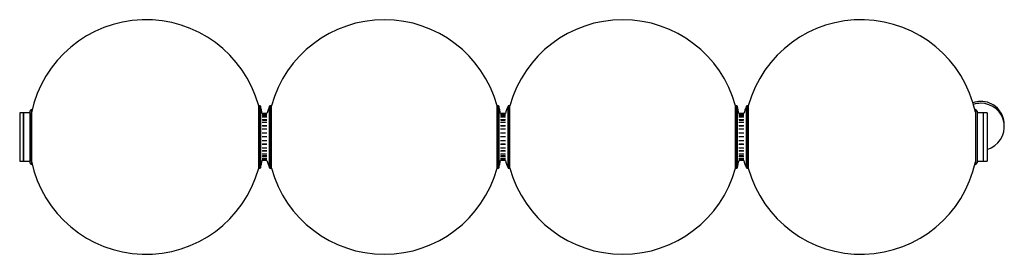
# Paper-space layout '_Inferior' of a CAD drawing. Header units: millimetres. Extents: x -668 to 594, y -150 to 150.
import ezdxf

# ---------------------------------------------------------------- set-up
doc = ezdxf.new("R2010")
doc.units = ezdxf.units.MM

psp = doc.layouts.new('_Inferior')

# ---------------------------------------------------------------- linework, layer by layer
at = {"color": 7, "linetype": 'Continuous', "lineweight": 25}
for p, q in [((-360.4, 40), (-361.7, 40)), ((-361.7, -40), (-361.7, 40)), ((-360.4, -40), (-360.4, 40)), ((-359.4, 39.3), (-359.4, -39.3)), ((-347.7, -39.4), (-347.7, 39.4)), ((-345.2, 40), (-346.8, 40)), ((-346.8, 40), (-346.8, -40)), ((-345.2, -40), (-345.2, 40)), ((-54.8, 40), (-56.1, 40)), ((-56.1, -40), (-56.1, 40)), ((-54.8, -40), (-54.8, 40)), ((-53.8, 39.3), (-53.8, -39.3)), ((-42.1, -39.4), (-42.1, 39.4)), ((-39.7, 40), (-41.2, 40)), ((-41.2, 40), (-41.2, -40)), ((-39.7, -40), (-39.7, 40)), ((250.8, 40), (249.4, 40)), ((249.4, -40), (249.4, 40)), ((250.8, -40), (250.8, 40)), ((251.7, 39.3), (251.7, -39.3)), ((263.4, -39.4), (263.4, 39.4)), ((265.9, 40), (264.4, 40)), ((264.4, 40), (264.4, -40)), ((265.9, -40), (265.9, 40)), ((-655, 31), (-668, 31)), ((-668, 31), (-668, -31)), ((-663, -31), (-663, 31)), ((-663, 31), (-663, -31)), ((-653, 35.7), (-655, 32.9)), ((-655, 32.9), (-655, -32.9)), ((-653, 35.7), (-653, -35.7)), ((-653, 31), (-653, 31)), ((-653, -31), (-653, 31)), ((-351.1, 30), (-357.2, 30)), ((-351.1, 29.9), (-357.2, 29.9)), ((-351.1, 29.1), (-357.2, 29.1)), ((-351.1, 27.5), (-357.2, 27.5)), ((-351.4, 26.6), (-357, 26.6)), ((-45.5, 30), (-51.7, 30)), ((-45.5, 29.9), (-51.7, 29.9)), ((-45.5, 29.1), (-51.7, 29.1)), ((-45.5, 27.5), (-51.7, 27.5)), ((-45.8, 26.6), (-51.5, 26.6)), ((260, 30), (253.9, 30)), ((260, 29.9), (253.9, 29.9)), ((260, 29.1), (253.9, 29.1)), ((260, 27.5), (253.9, 27.5)), ((259.7, 26.6), (254.1, 26.6)), ((559, 32.9), (557, 35.7)), ((557, 35.7), (557, -35.7)), ((559, 32.9), (559, -32.9)), ((572, 31), (559, 31)), ((567, 31), (567, -31)), ((572, 31), (572, -31)), ((-351.1, 25.2), (-357.2, 25.2)), ((-351.1, 22.1), (-357.2, 22.1)), ((-351.1, 18.5), (-357.2, 18.5)), ((-351.1, 14.3), (-357.2, 14.3)), ((-351.4, 21.3), (-357, 21.3)), ((-351.4, 13.8), (-357, 13.8)), ((-45.5, 25.2), (-51.7, 25.2)), ((-45.5, 22.1), (-51.7, 22.1)), ((-45.5, 18.5), (-51.7, 18.5)), ((-45.5, 14.3), (-51.7, 14.3)), ((-45.8, 21.3), (-51.5, 21.3)), ((-45.8, 13.8), (-51.5, 13.8)), ((260, 25.2), (253.9, 25.2)), ((260, 22.1), (253.9, 22.1)), ((260, 18.5), (253.9, 18.5)), ((260, 14.3), (253.9, 14.3)), ((259.7, 21.3), (254.1, 21.3)), ((259.7, 13.8), (254.1, 13.8)), ((594, 13.1), (594, 15.6)), ((-351.1, 9.9), (-357.2, 9.9)), ((-351.1, 4.9), (-357.2, 4.9)), ((-351.1, 0), (-357.2, 0)), ((-351.4, 4.8), (-357, 4.8)), ((-45.5, 9.9), (-51.7, 9.9)), ((-45.5, 4.9), (-51.7, 4.9)), ((-45.5, 0), (-51.7, 0)), ((-45.8, 4.8), (-51.5, 4.8)), ((260, 9.9), (253.9, 9.9)), ((260, 4.9), (253.9, 4.9)), ((260, 0), (253.9, 0)), ((259.7, 4.8), (254.1, 4.8)), ((-351.1, -4.9), (-357.2, -4.9)), ((-351.1, -9.6), (-357.2, -9.6)), ((-351.4, -9.3), (-357, -9.3)), ((-45.5, -4.9), (-51.7, -4.9)), ((-45.5, -9.6), (-51.7, -9.6)), ((-45.8, -9.3), (-51.5, -9.3)), ((260, -4.9), (253.9, -4.9)), ((260, -9.6), (253.9, -9.6)), ((259.7, -9.3), (254.1, -9.3)), ((-351.1, -14.3), (-357.2, -14.3)), ((-351.1, -18.3), (-357.2, -18.3)), ((-351.1, -22.1), (-357.2, -22.1)), ((-351.1, -25), (-357.2, -25)), ((-351.4, -17.7), (-357, -17.7)), ((-351.4, -24.2), (-357, -24.2)), ((-45.5, -14.3), (-51.7, -14.3)), ((-45.5, -18.3), (-51.7, -18.3)), ((-45.5, -22.1), (-51.7, -22.1)), ((-45.5, -25), (-51.7, -25)), ((-45.8, -17.7), (-51.5, -17.7)), ((-45.8, -24.2), (-51.5, -24.2)), ((260, -14.3), (253.9, -14.3)), ((260, -18.3), (253.9, -18.3)), ((260, -22.1), (253.9, -22.1)), ((260, -25), (253.9, -25)), ((259.7, -17.7), (254.1, -17.7)), ((259.7, -24.2), (254.1, -24.2)), ((-668, -31), (-655, -31)), ((-655, -32.9), (-653, -35.7)), ((-653, -31), (-653, -31)), ((-351.1, -27.5), (-357.2, -27.5)), ((-351.1, -29), (-357.2, -29)), ((-351.1, -29.9), (-357.2, -29.9)), ((-351.1, -29.9), (-357.2, -29.9)), ((-351.4, -28.1), (-357, -28.1)), ((-45.5, -27.5), (-51.7, -27.5)), ((-45.5, -29), (-51.7, -29)), ((-45.5, -29.9), (-51.7, -29.9)), ((-45.6, -29.9), (-51.7, -29.9)), ((-45.8, -28.1), (-51.5, -28.1)), ((260, -27.5), (253.9, -27.5)), ((260, -29), (253.9, -29)), ((260, -29.9), (253.9, -29.9)), ((260, -29.9), (253.9, -29.9)), ((259.7, -28.1), (254.1, -28.1)), ((557, -35.7), (559, -32.9)), ((559, -31), (572, -31)), ((-361.7, -40), (-360.4, -40)), ((-346.8, -40), (-345.2, -40)), ((-56.1, -40), (-54.8, -40)), ((-41.2, -40), (-39.7, -40)), ((249.4, -40), (250.8, -40)), ((264.4, -40), (265.9, -40))]:
    psp.add_line(p, q, dxfattribs=at)
for centre, radius, start, end in [((-506.2, 0), 150, 15.466, 168.0773), ((-200.7, 0), 150, 15.466, 164.534), ((104.9, 0), 150, 15.466, 164.534), ((410.4, 0), 150, 12.2817, 164.534), ((-360.4, 39), 1, 14.9679, 90), ((-506.2, 0), 152, 11.3831, 14.9679), ((-253.6, 0), 102, 157.2856, 162.8954), ((-346.8, 39), 1, 90, 157.2856), ((-54.8, 39), 1, 14.9679, 90), ((-200.7, 0), 152, 11.3831, 14.9679), ((52, 0), 102, 157.2856, 162.8954), ((-41.2, 39), 1, 90, 157.2856), ((250.8, 39), 1, 14.9679, 90), ((104.9, 0), 152, 11.3831, 14.9679), ((357.5, 0), 102, 157.2856, 162.8954), ((264.4, 39), 1, 90, 157.2856), ((564, 15.6), 30, 90.857, 109.631), ((564, 13.1), 30, 90.857, 108.2954), ((564, 15.6), 30, 0.002, 90.8595), ((564, 13.1), 30, 285.5236, 90.8612), ((-506.2, 0), 150, 191.9227, 344.534), ((-506.2, 0), 152, 345.0321, 348.6522), ((-253.6, 0), 102, 197.0506, 202.7144), ((-200.7, 0), 152, 345.0321, 348.6522), ((52, 0), 102, 197.0506, 202.7144), ((104.9, 0), 152, 345.0321, 348.6522), ((357.5, 0), 102, 197.0506, 202.7144), ((410.4, 0), 150, 195.466, 347.7183), ((-360.4, -39), 1, 270, 345.0321), ((-346.8, -39), 1, 202.7144, 270), ((-200.7, 0), 150, 195.466, 344.534), ((-54.8, -39), 1, 270, 345.0321), ((-41.2, -39), 1, 202.7144, 270), ((104.9, 0), 150, 195.466, 344.534), ((250.8, -39), 1, 270, 345.0321), ((264.4, -39), 1, 202.7144, 270)]:
    psp.add_arc(centre, radius, start, end, dxfattribs=at)

doc.saveas('drawing.dxf')
